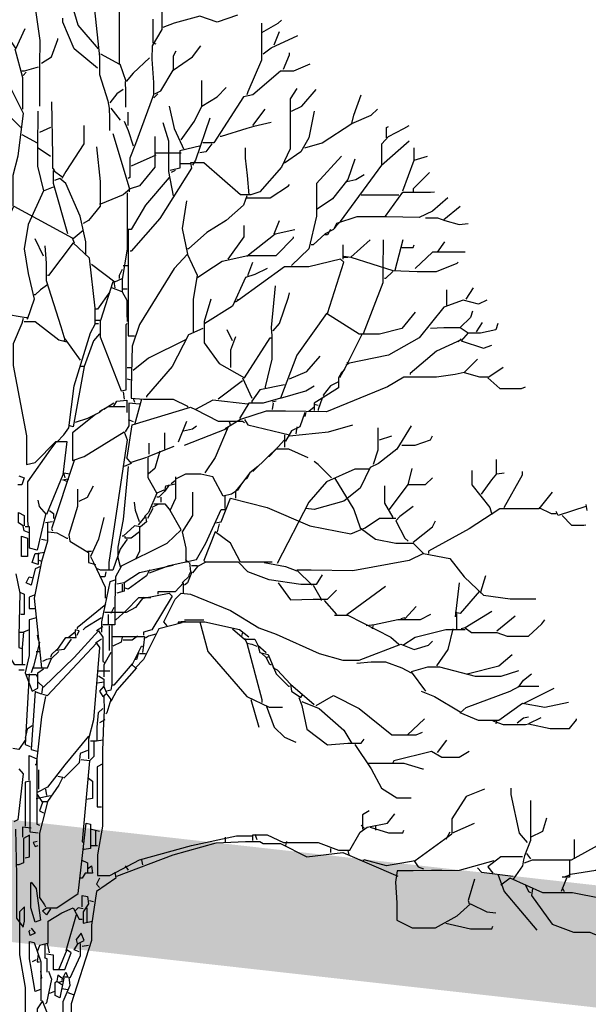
# Model space of a CAD drawing. Header units: metres. Extents: x 173015 to 189682, y 346605 to 348504.
# Tile 96 of 212: x 188914.91 to 188919.6, y 348003.37 to 348011.48. Entities that reach past the tile are written whole.
import ezdxf

# ---------------------------------------------------------------- set-up
doc = ezdxf.new("R2010")
doc.units = ezdxf.units.M
doc.header["$PDMODE"] = 35
doc.header["$PDSIZE"] = 0.075
for name, color, linetype, lineweight in [('B-ME-GR-BOOM-SD', 252, 'Continuous', 25), ('X-XX-AL-DETAIL1-M-B', 252, 'Continuous', 18), ('X-XX-AL-HULPGEOMETRIE-G', 50, 'Continuous', 25)]:
    doc.layers.add(name, color=color, linetype=linetype, lineweight=lineweight)
doc.styles.add('NLCS-ISO-M100-T25', font='NLCS-ISO.ttf', dxfattribs={"height": 0.25})
doc.dimstyles.new('NLCS-M100-T25-PIJL_L3_H2', dxfattribs={"dimscale": 0.1, "dimtxt": 2.5, "dimasz": 2.5, "dimexe": 2, "dimexo": 2, "dimgap": 0.7, "dimtad": 1, "dimdec": 3, "dimzin": 0, "dimdsep": 46, "dimtxsty": 'NLCS-ISO-M100-T25', "dimcen": 0, "dimdle": 2, "dimclrd": 256, "dimclre": 256, "dimclrt": 256, "dimazin": 0, "dimtfac": 1, "dimtdec": 3, "dimtofl": 0, "dimtmove": 0, "dimatfit": 3, "dimfxl": 2, "dimfxlon": 1, "dimtfillclr": 256, "dimtolj": 1, "dimtzin": 0, "dimlwd": -1, "dimlwe": -1, "dimarcsym": 0})

# ---------------------------------------------------------------- blocks, each defined once
blk = doc.blocks.new('*D79')
at = {"layer": 'Defpoints', "color": 0, "transparency": 16777216}
for p in [(188897.4415, 348012.2689), (188897.4415, 347996.2578), (188915.1015, 347996.2578)]:
    blk.add_point(p, dxfattribs=at)
at = {"layer": 'X-XX-AL-DETAIL1-M-B', "transparency": 16777216}
for p, q in [((188897.4415, 348012.0689), (188897.4415, 348012.4689)), ((188915.1015, 348012.0689), (188915.1015, 348012.4689)), ((188914.8515, 348012.2689), (188897.6915, 348012.2689))]:
    blk.add_line(p, q, dxfattribs=at)
for points in [[(188897.6915, 348012.3106), (188897.6915, 348012.2272), (188897.4415, 348012.2689)], [(188914.8515, 348012.3106), (188914.8515, 348012.2272), (188915.1015, 348012.2689)]]:
    blk.add_solid(points, dxfattribs=at)
at = {"layer": 'X-XX-AL-DETAIL1-M-B', "transparency": 16777216, "insert": (188906.2715, 348012.4639), "char_height": 0.25, "attachment_point": 5, "style": 'NLCS-ISO-M100-T25'}
blk.add_mtext('\\A1;Bos', dxfattribs=at)
blk = doc.blocks.new('*D80')
at = {"layer": 'Defpoints', "color": 0, "transparency": 16777216}
for p in [(188915.1015, 348012.2689), (188915.1015, 347996.2578), (188928.5415, 347996.2578)]:
    blk.add_point(p, dxfattribs=at)
at = {"layer": 'X-XX-AL-DETAIL1-M-B', "transparency": 16777216}
for p, q in [((188915.1015, 348012.0689), (188915.1015, 348012.4689)), ((188928.5415, 348012.0689), (188928.5415, 348012.4689)), ((188928.2915, 348012.2689), (188915.3515, 348012.2689))]:
    blk.add_line(p, q, dxfattribs=at)
for points in [[(188915.3515, 348012.3106), (188915.3515, 348012.2272), (188915.1015, 348012.2689)], [(188928.2915, 348012.3106), (188928.2915, 348012.2272), (188928.5415, 348012.2689)]]:
    blk.add_solid(points, dxfattribs=at)
at = {"layer": 'X-XX-AL-DETAIL1-M-B', "transparency": 16777216, "insert": (188921.8215, 348012.5014), "char_height": 0.25, "attachment_point": 5, "style": 'NLCS-ISO-M100-T25'}
blk.add_mtext('\\A1;Ruigte', dxfattribs=at)
blk = doc.blocks.new('SGR-BOOM_S02_D_ZIJ-D')
at = {"flags": 128}
for points in [[(1.0426, 11.1402), (1.0426, 10.8376), (0.9627, 10.703), (0.9606, 10.5937), (0.9721, 10.4004), (0.9721, 10.2995), (0.824, 9.8959), (0.7777, 9.7782), (0.7777, 9.6184), (0.7651, 9.61)], [(0.5213, 10.6778), (0.3531, 10.8712), (0.3027, 11.0394)], [(0, 11.0141), (0.0378, 10.7451), (0.0357, 10.5433), (0.0347, 10.4592), (0.0347, 10.207)], [(0.4877, 10.9973), (0.5297, 10.6106), (0.5297, 10.4676), (0.597, 10.249), (0.6096, 10.1902), (0.6117, 10.1061), (0.6117, 10.0052)], [(0.5381, 10.6358), (0.6936, 10.5517), (0.6936, 10.9889)], [(1.6647, 10.9553), (1.4966, 10.8964), (1.3537, 10.9469), (1.1434, 10.888), (1.051, 10.8544)], [(-0.2943, 10.8712), (-0.1597, 10.6778), (-0.0841, 10.846)], [(0.5129, 10.5181), (0.3195, 10.6778), (0.227, 10.8964), (0.227, 10.9301)], [(0.9669, 10.9216), (0.9669, 10.7283), (0.9921, 10.7199)], [(1.8623, 10.888), (1.8623, 10.5853), (1.7488, 10.3247), (1.7404, 10.2995)], [(1.8665, 10.8123), (2.001, 10.888), (2.0263, 10.9132)], [(1.8749, 10.6358), (1.9422, 10.6862), (2.1608, 10.7871)], [(1.9674, 10.7115), (2.0095, 10.8207)], [(-0.2859, 10.7115), (-0.2859, 10.619), (-0.227, 10.4004), (-0.1009, 10.1481), (-0.1429, 9.795), (-0.185, 9.6353), (-0.185, 9.383)], [(0.0504, 10.5601), (0.1345, 10.6106), (0.185, 10.7535), (0.185, 10.7619)], [(0.9837, 10.3079), (1.0341, 10.3331), (1.135, 10.5013), (1.2948, 10.6106), (1.3621, 10.703)], [(-0.1681, 10.6778), (-0.1051, 10.4424), (-0.1051, 10.1818)], [(1.1392, 10.5013), (1.1392, 10.619), (1.1603, 10.661)], [(2.0431, 10.5097), (2.0935, 10.6274), (2.0935, 10.6442)], [(0.9417, 10.6022), (0.8071, 10.476), (0.7483, 10.4088), (0.6978, 10.5517)], [(2.2617, 10.5517), (2.1272, 10.4929), (2.0179, 10.4929), (1.7908, 10.2995), (1.7152, 10.2827), (1.4714, 9.9043), (1.3789, 9.9043)], [(0.0252, 10.5265), (-0.0925, 10.4929), (-0.1093, 10.4929)], [(-0.0757, 10.4844), (-0.1009, 10.4592)], [(0.7399, 10.4088), (0.7441, 10.3247), (0.7441, 10.1986)], [(1.3705, 10.207), (1.3705, 10.4172)], [(-0.1177, 10.0304), (-0.2943, 10.207), (-0.3363, 10.3331)], [(0.7231, 10.3415), (0.6726, 10.3079), (0.6138, 10.2322)], [(2.1524, 10.3499), (2.0977, 10.2658), (2.0977, 9.8539), (2.0263, 9.7025), (1.8497, 9.5007), (1.774, 9.4755), (1.69, 9.4755), (1.3873, 9.7404), (1.278, 9.7404), (1.2864, 9.6941), (1.0257, 9.2821), (0.7903, 9.0131), (0.7819, 9.0131)], [(1.0089, 10.3079), (0.9753, 10.2742)], [(1.2023, 9.9295), (1.3116, 10.0809), (1.3705, 10.207), (1.4966, 10.2827), (1.5722, 10.3583)], [(2.1103, 10.1649), (2.1944, 10.207), (2.3121, 10.3415)], [(2.6064, 10.0641), (2.6232, 10.1313), (2.6821, 10.2995)], [(0.1345, 10.2406), (0.1429, 9.8034), (0.1429, 9.6941), (0.1597, 9.6773)], [(0.021, 10.1649), (0.0189, 9.8623), (0.0189, 9.7109), (0.0673, 9.5091), (0.1513, 9.5428)], [(0.6222, 10.1902), (0.6978, 10.0893)], [(0.7651, 10.0472), (0.7651, 10.1565)], [(1.1014, 10.207), (1.1434, 10.022), (1.2107, 9.8791), (1.2191, 9.8539)], [(1.7908, 10.0472), (1.8917, 10.1818)], [(2.2953, 10.1649), (2.2533, 9.9463), (2.186, 9.8286), (2.0515, 9.7362)], [(2.2196, 9.8623), (2.3626, 9.9043), (2.6064, 10.0641), (2.7661, 10.1313), (2.8166, 10.1818)], [(0.7315, 10.0809), (0.7651, 10.0052), (0.8071, 9.8791)], [(1.051, 10.0725), (1.0972, 9.9211), (1.0972, 9.6689), (1.135, 9.4671)], [(1.4377, 10.1061), (1.32, 9.7614), (1.2948, 9.7193)], [(1.9422, 10.0725), (1.7992, 10.0388), (1.7404, 10.022), (1.5302, 9.9548), (1.5218, 9.9548)], [(-0.1093, 9.9716), (0.0168, 9.9043)], [(0.1261, 10.0304), (0.0336, 9.9884)], [(0.3994, 10.0472), (0.3994, 9.8959), (0.2522, 9.6689), (0.2186, 9.61)], [(0.639, 9.98), (0.7735, 9.5344), (0.7735, 9.5007)], [(2.4635, 9.1981), (2.4887, 9.2317), (2.5139, 9.2569), (2.8544, 9.7193), (2.8544, 9.8959), (2.9091, 9.9548), (3.0352, 10.022), (3.0772, 10.0472)], [(2.8923, 9.9463), (2.8923, 10.0304), (2.9091, 10.0388)], [(0.9837, 9.9548), (0.9837, 9.7025), (0.8576, 9.5512), (0.7819, 9.526), (0.7735, 9.5344)], [(1.4545, 9.8959), (1.4041, 9.8286), (1.3537, 9.8202)], [(2.8502, 9.7193), (3.0772, 9.9211)], [(0.0252, 9.8623), (0.1261, 9.795)], [(0.5045, 9.8707), (0.5339, 9.5848), (0.5339, 9.383), (0.4372, 9.2653), (0.3952, 9.2401)], [(0.9921, 9.8202), (1.2023, 9.8202)], [(1.3621, 9.8791), (1.1897, 9.837), (1.1897, 9.6941), (1.1098, 9.6773)], [(1.7614, 9.4755), (1.7467, 9.6353), (1.7309, 9.7782), (1.7309, 9.8623)], [(3.1193, 9.7614), (3.1193, 9.8623)], [(0.9921, 9.8034), (0.7903, 9.7109)], [(1.278, 9.732), (1.1939, 9.732)], [(2.5223, 9.795), (2.3163, 9.568), (2.3163, 9.299), (2.2533, 9.0299), (2.1103, 8.8954)], [(2.6316, 9.7698), (2.5728, 9.6016), (2.4467, 9.4419), (2.3205, 9.3578)], [(3.0268, 9.5091), (3.1193, 9.7614), (3.2286, 9.795)], [(0.269, 9.156), (0.1513, 9.568), (0.1513, 9.6773), (0.2186, 9.6269)], [(1.1519, 9.6773), (1.1182, 9.6605)], [(3.2454, 9.6605), (3.1109, 9.526), (3.1109, 9.5007)], [(0.4162, 8.9879), (0.4162, 9.0888), (0.3699, 9.299), (0.2522, 9.568), (0.2018, 9.61), (0.1597, 9.5932)], [(1.1014, 9.6184), (0.908, 9.3914), (0.7903, 9.1897), (0.7651, 9.1897)], [(2.5643, 9.5848), (2.64, 9.6016), (2.7073, 9.6437)], [(0.0673, 9.5091), (-0.0589, 9.2317), (-0.0925, 9.0299), (-0.0589, 8.8281), (-0.0084, 8.6179), (-0.0673, 8.4498)], [(0.7819, 9.526), (0.7231, 9.4755), (0.5381, 9.3998), (0.5297, 9.3998)], [(0.7567, 9.4923), (0.7567, 9.0299), (0.7147, 8.7777), (0.7147, 8.6768), (0.6306, 8.7104)], [(1.7404, 9.4503), (1.9338, 9.4503), (2.0851, 9.5512), (2.0935, 9.5596)], [(2.8839, 9.299), (3.0268, 9.4965), (3.2538, 9.4965), (3.2874, 9.5007)], [(1.2443, 9.4251), (1.2107, 9.1981), (1.2528, 8.9879)], [(1.7404, 9.4671), (1.7152, 9.3914), (1.5722, 9.2653), (1.4125, 9.1644), (1.2612, 9.0299), (1.2528, 9.0299)], [(3.3967, 9.4503), (3.2706, 9.341), (3.1613, 9.2905), (2.8923, 9.2947), (2.6484, 9.2947), (2.4803, 9.2401), (2.4551, 9.1897), (2.3878, 9.156), (2.2869, 9.0635), (2.2701, 9.0635)], [(2.6821, 9.4755), (2.9932, 9.4755)], [(-0.3153, 8.7356), (-0.3153, 9.0719), (-0.1766, 9.383), (0.3027, 9.1224), (0.3195, 9.0804)], [(3.3631, 9.2737), (3.4976, 9.383)], [(1.9674, 9.156), (2.0095, 9.2653)], [(3.2118, 9.2863), (3.3126, 9.2863), (3.3715, 9.2653), (3.4892, 9.2317), (3.5649, 9.2401)], [(0.3952, 9.1812), (0.3111, 9.114)], [(0.7651, 9.1897), (0.7651, 8.5927), (0.7651, 8.3152), (0.8156, 8.3152)], [(1.5891, 8.9458), (1.7194, 9.1308), (1.7194, 9.2233)], [(1.7404, 8.971), (1.9758, 9.156), (2.1356, 9.1897)], [(2.4298, 9.1897), (2.4046, 9.1476), (2.3878, 9.1476)], [(0.0673, 8.971), (0, 9.114)], [(0.4919, 8.4161), (0.4919, 8.5423), (0.4456, 8.9542), (0.3111, 9.0804), (0.1093, 8.8113), (0.1009, 8.8113)], [(1.3368, 8.7945), (1.3957, 8.8365), (1.5386, 8.929), (1.7488, 8.9753), (1.9842, 8.9753), (2.1272, 9.1224), (2.1272, 9.1308)], [(2.7577, 9.1056), (2.598, 8.9626), (2.9427, 8.8533), (3.1445, 8.8449), (3.3042, 8.8449), (3.4724, 8.9122), (3.4808, 8.9206)], [(2.8628, 9.1056), (2.8607, 8.8533), (2.8607, 8.7524), (2.6989, 8.3321)], [(3.0268, 9.1056), (2.9595, 8.8533)], [(3.3126, 9.0047), (3.3715, 9.0888)], [(0.0799, 9.0551), (0.0904, 8.9122), (0.0904, 8.7693), (0.2102, 8.3909), (0.2438, 8.2816), (0.2354, 8.2732)], [(2.5307, 9.0635), (2.5307, 8.9458)], [(3.0184, 9.0425), (3.1109, 9.0425), (3.1193, 9.0635)], [(3.5397, 9.0047), (3.2706, 9.0047), (3.1277, 8.8702)], [(1.3032, 8.3489), (1.3032, 8.6179), (1.3368, 8.8113), (1.2528, 8.9879), (1.1434, 8.8702), (0.8576, 8.4077), (0.7987, 8.2312), (0.7903, 7.8865), (0.7903, 7.8024), (0.8912, 7.794), (1.135, 7.794), (1.2528, 7.7351), (1.2528, 7.7267)], [(2.4046, 8.5002), (2.5391, 8.9206), (2.5139, 8.9458), (2.2533, 8.8828), (2.0515, 8.8828), (1.6731, 8.6095), (1.6647, 8.6179)], [(1.7488, 8.8113), (1.7908, 8.9206)], [(2.5391, 8.971), (2.598, 8.9626)], [(2.5391, 8.9626), (2.5728, 8.9626)], [(0.4624, 8.9038), (0.6558, 8.7609), (0.7147, 8.7861)], [(0.7147, 8.8617), (0.6894, 8.8113), (0.6894, 8.7861)], [(0.7231, 8.8954), (0.7651, 8.8954)], [(1.9086, 8.8702), (1.8077, 8.8197), (1.732, 8.7945), (1.6227, 8.5591), (1.3957, 8.4161)], [(2.9427, 8.8449), (2.8839, 8.7861), (2.8755, 8.7861)], [(0.639, 8.7609), (0.5381, 8.4414), (0.4961, 8.4414)], [(0.6474, 8.7609), (0.6558, 8.7104)], [(-0.3111, 8.7188), (-0.269, 8.5002), (-0.0757, 8.4666), (-0.0673, 8.4666)], [(0.1009, 8.7356), (0.042, 8.6936), (0, 8.6516), (-0.0084, 8.6516)], [(0.6138, 8.6768), (0.5129, 8.5338), (0.4961, 8.5338)], [(0.7147, 8.6768), (0.7525, 8.6095), (0.7525, 8.5002), (0.7567, 8.433)], [(0.7231, 8.702), (0.7567, 8.702)], [(1.9758, 8.7272), (1.9422, 8.3825), (1.9464, 8.3152), (1.9464, 8.1219), (1.8917, 7.8949), (1.8917, 7.8865)], [(3.3883, 8.5675), (3.3883, 8.6936)], [(3.5481, 8.6179), (3.6069, 8.7104)], [(1.4461, 8.6179), (1.3915, 8.433), (1.3915, 8.2564), (1.5134, 8.0882), (1.7236, 7.9705), (1.9338, 8.2984), (1.9422, 8.2984)], [(1.6731, 8.6095), (1.6479, 8.5927)], [(1.959, 8.3573), (2.0095, 8.4161), (2.0851, 8.6347), (2.0935, 8.6684)], [(3.7162, 8.6095), (3.649, 8.5759), (3.5228, 8.6095), (3.3631, 8.5507), (3.1613, 8.2984), (2.9091, 8.1555), (2.5728, 8.0882), (2.5643, 8.0966)], [(3.5985, 8.517), (3.5817, 8.4666), (3.4976, 8.3825), (3.5649, 8.3405), (3.506, 8.2732), (3.691, 8.2144), (3.7583, 8.2396)], [(-0.1009, 8.4582), (-0.1093, 8.4161), (-0.1808, 8.248), (-0.1808, 8.0714), (-0.0715, 7.4913), (-0.0715, 7.2559), (0, 7.2727), (0.1681, 7.445), (0.2606, 7.445), (0.227, 7.1718), (0.0925, 6.8439), (0.0336, 6.9112), (0.0252, 6.9616)], [(-0.0925, 8.433), (0, 8.433), (0.1934, 8.2816), (0.2606, 8.2648)], [(0.5339, 8.4414), (0.5339, 8.3068), (0.7062, 7.8612), (0.7483, 7.8696), (0.7483, 8.4077), (0.7567, 8.4161)], [(3.1277, 8.5086), (3.0184, 8.3741), (2.8334, 8.3279), (2.6652, 8.3279), (2.3962, 8.5002), (2.1524, 8.1555), (2.0179, 7.8024), (1.8749, 7.7603), (1.7572, 7.7603), (1.6815, 7.6342)], [(0.1766, 7.4408), (0.2354, 7.4997), (0.2774, 7.5586), (0.3195, 7.9033), (0.454, 8.3405), (0.4961, 8.4161), (0.5213, 8.4161)], [(1.3789, 8.3741), (1.2612, 8.3237), (1.1266, 8.063), (0.9164, 7.8192), (0.9164, 7.8108)], [(1.6227, 8.2732), (1.5807, 8.3657)], [(3.2538, 8.3783), (3.3631, 8.3846), (3.4976, 8.3846)], [(3.8087, 8.4161), (3.7919, 8.3657), (3.6658, 8.3363), (3.5649, 8.3363)], [(3.6321, 8.3489), (3.6826, 8.4245)], [(0.2438, 8.29), (0.3699, 8.1135)], [(0.5297, 8.3321), (0.4792, 8.2732), (0.4036, 8.063), (0.3699, 8.063)], [(1.2359, 8.2816), (0.9333, 8.1303), (0.8071, 8.0294)], [(1.6479, 8.3068), (1.6059, 8.1975), (1.6059, 8.0546)], [(2.6905, 8.3321), (2.5559, 8.063), (2.5055, 7.9705)], [(3.506, 8.2816), (3.3042, 8.1891), (3.0856, 8.0042), (3.0856, 7.9958)], [(3.506, 8.29), (3.4808, 8.2648)], [(2.0935, 7.9621), (2.2365, 8.021), (2.3458, 8.1471)], [(3.6406, 8.1219), (3.5312, 8.0126), (3.6574, 7.9789), (3.7246, 7.9789)], [(0.4036, 8.063), (0.3111, 7.567), (0.2859, 7.5754)], [(0.7567, 8.0546), (0.7987, 8.0546)], [(2.5475, 8.0378), (2.5223, 8.0126), (2.4971, 7.9705), (2.4971, 7.8865), (2.3626, 7.8024), (2.2953, 7.7603), (2.2953, 7.7015)], [(2.5812, 8.0882), (2.5559, 8.0714)], [(3.8507, 8.0546), (3.7246, 7.9705), (3.8255, 7.8822), (4.0021, 7.8822), (4.0357, 7.8949)], [(0.7567, 7.9621), (0.7903, 7.9537)], [(1.7068, 7.9453), (1.505, 7.794)], [(3.5312, 8.0126), (3.4556, 7.9958), (3.3042, 7.9747), (3.0352, 7.9747), (2.9007, 7.8949), (2.3962, 7.6889), (2.0599, 7.6952), (1.9001, 7.6952), (1.69, 7.6258), (1.5638, 7.5501)], [(1.7068, 7.9705), (1.7824, 7.8024)], [(2.0515, 7.9117), (1.8497, 7.8696), (1.7824, 7.7772), (1.7824, 7.7687)], [(2.0179, 7.8024), (2.2281, 7.8612), (2.2953, 7.9033)], [(2.4971, 7.9369), (2.4298, 7.9033), (2.371, 7.8276), (2.3794, 7.8108)], [(0.6474, 7.7351), (0.6726, 7.7772), (0.7525, 7.7856), (0.7525, 7.6847)], [(0.7231, 7.8528), (0.7315, 7.794)], [(0.8071, 7.8024), (0.8156, 7.7687)], [(0.8744, 7.794), (0.8156, 7.5838)], [(1.7488, 7.7519), (1.4629, 7.7856), (1.32, 7.7099), (1.505, 7.6132), (1.7068, 7.6132), (1.7236, 7.6006)], [(2.3626, 7.8024), (2.3289, 7.7099), (2.3289, 7.7015)], [(0.5549, 7.7099), (0.5297, 7.6847), (0.4288, 7.6342), (0.3279, 7.6006)], [(0.7399, 7.7309), (0.597, 7.7309), (0.5297, 7.6931), (0.5297, 7.6847)], [(0.6474, 7.7603), (0.5633, 7.7099)], [(0.8576, 7.7519), (0.7693, 7.7603), (0.7693, 7.5754), (0.7399, 7.5249)], [(0.7567, 7.3147), (0.7987, 7.5838), (1.278, 7.7267), (1.32, 7.7099)], [(1.9842, 7.7772), (1.9506, 7.7687)], [(1.959, 7.7603), (1.9506, 7.7099)], [(2.2953, 7.7267), (2.2533, 7.6931)], [(2.2953, 7.7519), (2.3289, 7.7435)], [(0.4961, 7.6679), (0.3069, 7.5165), (0.3069, 7.2895), (0.4036, 7.3231), (0.7315, 7.5249), (0.7567, 7.4577), (0.6054, 6.4487), (0.6054, 6.3899)], [(0.7651, 7.6258), (0.8071, 7.609)], [(1.7236, 7.6258), (1.7488, 7.5838), (2.0935, 7.4997)], [(2.2196, 7.6847), (2.1776, 7.567), (2.1103, 7.5333), (2.0599, 7.4493), (2.0515, 7.4493)], [(2.2281, 7.6847), (2.2196, 7.651)], [(1.2443, 7.609), (1.1771, 7.4408)], [(1.2191, 7.5333), (1.2948, 7.5501), (1.3284, 7.5754)], [(1.2275, 7.4156), (1.5722, 7.5501), (1.5807, 7.5417)], [(1.5891, 7.567), (1.4798, 7.3147), (1.3957, 7.1886)], [(1.5975, 7.609), (1.6059, 7.5754)], [(2.0935, 7.4913), (2.413, 7.5249), (2.6148, 7.5838)], [(2.1524, 7.567), (2.144, 7.5081)], [(3.094, 7.5754), (2.9763, 7.382), (2.825, 7.2643), (2.7577, 7.2307), (2.6737, 7.0625), (2.5391, 6.9532), (2.2953, 6.8859), (2.2281, 6.8943)], [(2.8208, 7.5586), (2.8208, 7.3736), (2.783, 7.2559)], [(1.0678, 7.382), (1.0678, 7.5165)], [(2.0515, 7.4577), (1.9758, 7.3736), (1.9254, 7.3231), (1.917, 7.3231)], [(2.0515, 7.4997), (2.0515, 7.3988)], [(2.8334, 7.4577), (2.9343, 7.4913)], [(3.0184, 7.4156), (3.1277, 7.4156), (3.2538, 7.4577), (3.2706, 7.4913)], [(0.1681, 7.4408), (0.1261, 7.382), (-0.0631, 7.1129), (-0.0631, 6.7934), (-0.0589, 6.743)], [(1.0594, 7.0457), (1.0005, 7.0205), (0.9291, 7.1466), (0.9291, 7.3231), (1.1434, 7.4072)], [(0.9375, 7.34), (0.9375, 7.4324)], [(1.7908, 7.197), (1.917, 7.3231), (1.9842, 7.3862), (2.0851, 7.3862), (2.2449, 7.3147)], [(0.7483, 7.3147), (0.7903, 7.2643), (0.7315, 7.2391)], [(0.9164, 7.3147), (0.7903, 7.2727)], [(1.0257, 7.3652), (0.9837, 7.2222), (0.9333, 7.1802)], [(3.7961, 7.1802), (3.7961, 7.2979)], [(0.3195, 7.2895), (0.1345, 6.7262), (0.1429, 6.7094)], [(0.7651, 7.2391), (0.7231, 6.8019), (0.681, 6.5748), (0.681, 6.4908), (0.6978, 6.4151), (1.0846, 6.6085), (1.2023, 6.7178), (1.1098, 6.8775), (1.1561, 6.9784), (1.1561, 7.155)], [(1.8329, 7.2391), (1.7656, 7.1886), (1.6984, 7.0961), (1.6479, 7.0373), (1.6479, 6.9784)], [(2.7493, 7.218), (2.6316, 7.218), (2.3962, 7.1129), (2.2533, 6.9448), (1.9926, 6.4403)], [(2.4382, 7.1466), (2.3289, 7.2559), (2.2953, 7.2811)], [(3.0688, 7.0877), (3.1025, 7.2222)], [(-0.1345, 7.1634), (-0.0925, 7.1466), (-0.1093, 7.0877), (-0.1429, 7.0877)], [(0.269, 7.1129), (0.227, 7.1298), (0.269, 7.1382), (0.2774, 7.1382)], [(0.2354, 7.1886), (0.2859, 7.1802)], [(0.2354, 7.1802), (0.2438, 7.1466)], [(1.6984, 7.0961), (1.6647, 7.0457), (1.6143, 7.012), (1.547, 6.9952), (1.4629, 7.155), (1.3621, 7.176), (1.2359, 7.176), (1.1603, 7.1382)], [(1.7656, 7.1886), (1.7404, 7.1382), (1.732, 7.1382)], [(2.4635, 7.1466), (2.6232, 6.8859), (2.6737, 6.7346), (2.7998, 6.6421), (2.9679, 6.6085), (3.1109, 6.6085), (3.1949, 6.5244), (3.0772, 6.4655), (2.6148, 6.3815), (2.2701, 6.3857), (2.1524, 6.3857), (2.2785, 6.2638)], [(2.9175, 6.8859), (3.0688, 7.0919), (3.2118, 7.0919), (3.2706, 7.1466)], [(3.5943, 7.2054), (3.5943, 7.0877), (3.7415, 6.9027), (3.7583, 6.8439)], [(3.6742, 7.012), (3.7583, 7.1298), (3.8003, 7.1802), (3.8591, 7.1886)], [(3.8591, 6.9027), (4.0105, 7.1718), (4.0105, 7.197)], [(0.3489, 7.0541), (0.3489, 6.9112), (0.2774, 6.6757), (0.2859, 6.6253), (0.4372, 6.5328), (0.4372, 6.4487), (0.4961, 6.4319)], [(0.3615, 6.9532), (0.4288, 6.9868), (0.4792, 7.0793)], [(1.1014, 7.0877), (1.0678, 7.0373), (1.0762, 7.0793), (1.1519, 7.0961)], [(1.1519, 7.1214), (1.1182, 7.0961)], [(2.8755, 7.0793), (2.8755, 6.9364), (2.9427, 6.8187)], [(1.0005, 7.0205), (0.9333, 6.8607), (0.8996, 6.8271)], [(1.0678, 7.0373), (1.0173, 6.9868), (1.0005, 6.9868)], [(1.0341, 6.9868), (1.0341, 6.9448)], [(1.2948, 7.0289), (1.2948, 6.8355), (1.2107, 6.701), (1.2401, 6.5664), (1.2401, 6.4487)], [(1.4798, 6.7766), (1.5302, 6.785), (1.6059, 6.9784), (1.9086, 6.9027), (2.2617, 6.7514), (2.598, 6.6841), (2.7157, 6.7346), (2.8334, 6.8145), (2.9679, 6.8145)], [(1.5596, 6.9952), (1.5596, 6.8943)], [(4.2543, 7.0289), (4.145, 6.8901), (3.918, 6.8922), (3.8255, 6.8922), (3.5733, 6.7262), (3.237, 6.5412), (3.237, 6.5244)], [(0.8576, 6.785), (0.824, 6.8775), (0.8156, 6.9448)], [(0.9669, 6.8943), (0.9248, 6.8103)], [(1.0089, 6.928), (0.9585, 6.9027)], [(0.9753, 6.9322), (1.0678, 6.9322), (1.1098, 6.8775)], [(3.1109, 6.9112), (3.0016, 6.8271), (2.9679, 6.7934), (3.0436, 6.6505), (3.0688, 6.6253)], [(4.145, 6.9027), (4.2459, 6.8523), (4.2879, 6.8523)], [(4.5318, 6.9112), (4.3048, 6.8355), (4.2879, 6.8691)], [(4.5318, 6.928), (4.5402, 6.8775)], [(-0.0504, 6.6926), (-0.0925, 6.7094), (-0.1009, 6.7514), (-0.1387, 6.7766), (-0.1387, 6.8607), (-0.0925, 6.8355), (-0.0925, 6.7514)], [(0.0841, 6.8439), (0.0168, 6.5496), (-0.0462, 6.5664), (-0.0462, 6.743), (-0.0841, 6.743)], [(0.1177, 6.8775), (0.1513, 6.8523), (0.1513, 6.8103)], [(0.5633, 6.8187), (0.5213, 6.6421), (0.454, 6.4992), (0.4792, 6.4487), (0.5759, 6.2469), (0.5759, 6.1545)], [(0.8492, 6.7598), (0.908, 6.8271), (0.9164, 6.785), (0.866, 6.743), (0.8156, 6.7514), (0.7231, 6.6673), (0.7147, 6.6673)], [(0.9417, 6.3647), (1.1014, 6.4235), (1.3284, 6.474), (1.4041, 6.6085), (1.5302, 6.8859), (1.5638, 6.8859)], [(4.3384, 6.8355), (4.4141, 6.7556), (4.515, 6.7556), (4.5318, 6.7598)], [(0.1009, 6.7766), (0.1009, 6.6253), (0.0504, 6.4571), (0.0336, 6.4655)], [(0.1429, 6.785), (0.0841, 6.7766)], [(0.8576, 6.743), (0.8576, 6.5412), (0.824, 6.474)], [(1.5134, 6.7682), (1.4966, 6.701)], [(3.1109, 6.6169), (3.2706, 6.743), (3.2958, 6.7934)], [(-0.1135, 6.6673), (-0.0631, 6.6505), (-0.0631, 6.4992), (-0.1135, 6.4992), (-0.1135, 6.6673)], [(0.1093, 6.701), (0.1766, 6.6926), (0.2606, 6.6505), (0.269, 6.6505)], [(0.8576, 6.701), (0.7903, 6.6505), (0.7399, 6.6505), (0.7399, 6.6673)], [(1.9506, 6.4529), (1.69, 6.4529), (1.6059, 6.6085), (1.4798, 6.701), (1.3873, 6.4655), (1.4041, 6.4487)], [(0.0504, 6.6421), (0.0925, 6.6337)], [(0.7567, 6.6421), (0.6978, 6.558), (0.639, 6.3857), (0.5381, 6.3857), (0.5129, 6.3983)], [(0.0757, 6.5328), (0.0252, 6.5244), (0.0252, 6.4319), (-0.0252, 6.4487), (0, 6.5244), (0.0336, 6.5244)], [(0.4288, 6.5412), (0.4624, 6.5412)], [(3.1949, 6.5244), (3.4135, 6.4824), (3.5312, 6.331), (3.691, 6.1797), (3.9096, 6.1503), (4.1198, 6.1503)], [(0.042, 6.4151), (0, 6.3983), (-0.0336, 6.2638), (-0.0757, 6.2806), (-0.0504, 6.331), (-0.0168, 6.3226)], [(0.0504, 6.4571), (-0.0084, 6.1545), (0.0504, 5.5827)], [(0.7062, 6.4151), (0.66, 6.331), (0.6537, 6.1208), (0.6537, 5.9359), (0.5549, 5.9359)], [(1.135, 6.4235), (0.8576, 6.3647), (0.7315, 6.2806), (0.7315, 6.2133), (0.6726, 6.1965)], [(1.2359, 6.474), (1.2612, 6.4487)], [(1.2696, 6.4487), (1.278, 6.3731), (1.2612, 6.3394)], [(2.3626, 6.3478), (2.3121, 6.268), (2.186, 6.268), (1.9254, 6.3058), (1.7488, 6.3731), (1.6731, 6.4529), (1.4041, 6.4529), (1.3368, 6.4151), (1.2948, 6.3647), (1.278, 6.3731)], [(1.2864, 6.4235), (1.3368, 6.4235)], [(1.8833, 6.4487), (2.0599, 6.4151), (2.1524, 6.3815)], [(-0.1597, 6.3562), (-0.1261, 6.1965), (-0.1345, 5.8434), (-0.1345, 5.7509), (-0.1093, 5.7425)], [(0.5801, 6.3731), (0.5717, 6.331), (0.5381, 6.331)], [(0.9417, 6.3899), (0.9164, 6.3394), (0.7651, 6.2301), (0.7399, 6.2385)], [(1.2107, 6.2806), (1.2696, 6.3394), (1.278, 6.331)], [(1.2864, 6.3647), (1.2528, 6.2806), (1.2275, 6.2638)], [(3.7078, 6.3394), (3.6658, 6.2049), (3.6658, 6.1965)], [(0.6642, 6.3058), (0.6138, 6.289), (0.5465, 5.9611), (0.5465, 5.877)], [(0.7315, 6.2806), (0.6726, 6.2722)], [(0.7147, 6.2722), (0.7147, 6.2133)], [(1.2191, 6.1965), (1.2191, 6.2806), (1.1519, 6.2091), (1.0089, 6.2091), (1.0089, 6.1881)], [(2.001, 6.2806), (2.1019, 6.1418), (2.2869, 6.1482), (2.4046, 6.1482), (2.4803, 6.2217)], [(2.2869, 6.2638), (2.3542, 6.1461), (2.3542, 6.1376)], [(2.5643, 6.0199), (2.8839, 6.2554)], [(3.4892, 6.2806), (3.4556, 6.0031)], [(-0.1261, 6.2049), (-0.0925, 6.1881), (-0.0925, 6.0199), (-0.1177, 6.0199)], [(-0.0084, 6.1797), (-0.0504, 6.1629), (-0.0504, 6.0704), (0, 6.0704)], [(0.8912, 6.1629), (0.824, 6.0788), (0.7483, 6.0368), (0.5717, 6.0368)], [(0.8912, 6.1545), (1.1014, 6.1965), (1.1266, 6.1713), (0.9585, 5.8938), (0.8912, 5.877), (0.8912, 5.8518)], [(1.0846, 5.9275), (1.0594, 5.9611), (1.1519, 6.1461), (1.2023, 6.1965), (1.278, 6.1881), (1.6059, 6.0536), (1.8413, 5.9106), (1.9842, 5.8602), (2.3373, 5.7004), (2.5307, 5.6458), (2.6652, 5.6458), (3.01, 5.7761), (3.1193, 5.7341), (3.237, 5.7677), (3.2706, 5.8013)], [(3.6574, 6.2133), (3.4976, 6.0283), (3.4556, 6.0368)], [(0.5801, 6.104), (0.3447, 5.9106), (0.3447, 5.9022)], [(0.6474, 6.0788), (0.6222, 6.0283)], [(0.9501, 6.1587), (0.8492, 6.1587), (0.7483, 6.0536), (0.6642, 5.9779), (0.6558, 5.9779)], [(2.3794, 6.1376), (2.4803, 6.0199)], [(3.1361, 6.0872), (3.0436, 5.9863), (3.0436, 5.9779)], [(0.6011, 6.0199), (0.6011, 5.9359)], [(2.4635, 6.0157), (2.5728, 6.0157), (2.9259, 5.835), (2.9932, 5.7761)], [(3.2538, 6.0199), (3.1697, 5.9779), (2.9848, 5.9779), (2.7914, 5.9359), (2.7241, 5.9275)], [(3.4682, 6.0283), (3.4682, 5.9022)], [(3.7583, 6.0452), (3.5397, 5.9106), (3.506, 5.9022)], [(3.8003, 5.8854), (3.9516, 6.0115)], [(-0.0841, 5.608), (-0.1681, 5.608), (-0.2859, 5.7929), (-0.4204, 5.9443), (-0.3531, 5.9275), (-0.2354, 5.8266)], [(0.0084, 5.9947), (-0.0504, 5.9779), (-0.0504, 5.6836), (-0.0841, 5.5407), (-0.0252, 5.3894), (0.021, 5.4146), (0.021, 5.5407), (0.0673, 5.5743)], [(0.5465, 5.9947), (0.412, 5.9106), (0.3952, 5.8938)], [(0.5549, 5.919), (0.5045, 5.8854)], [(0.6306, 5.9359), (0.6306, 5.4482), (0.6222, 5.3978), (0.5886, 5.3894)], [(0.6096, 5.9275), (0.6096, 5.7257)], [(1.2107, 5.9527), (1.0173, 5.9022), (0.8912, 5.65), (0.824, 5.5827), (0.7987, 5.608), (0.8744, 5.7593), (0.8828, 5.7593)], [(1.7572, 5.835), (1.6815, 5.8938), (1.3957, 5.9569), (1.1771, 5.9569), (1.1771, 5.9443)], [(1.2359, 5.9611), (1.2023, 5.9611)], [(1.2275, 5.9779), (1.3621, 5.9779), (1.3873, 5.9779)], [(1.3537, 5.9611), (1.4209, 5.7173), (1.7404, 5.3473), (1.9254, 5.259), (2.0347, 5.259)], [(2.783, 5.9359), (2.7746, 5.9022)], [(3.0436, 5.9947), (3.01, 5.9863)], [(3.5397, 5.9106), (3.5901, 5.8728), (3.8003, 5.8728), (3.8844, 5.8434), (4.0609, 5.8434), (4.1702, 5.9443), (4.1955, 5.9779)], [(-0.1261, 5.877), (-0.0925, 5.877)], [(-0.0504, 5.8938), (-0.0967, 5.877), (-0.1072, 5.7509), (-0.1072, 5.608)], [(0.0168, 5.8518), (0.0252, 5.8097)], [(0.0252, 5.465), (0.0673, 5.423), (0.3195, 5.6668), (0.5213, 5.8854), (0.5549, 5.835), (0.5549, 5.6332), (0.5717, 5.6248)], [(0.2943, 5.8182), (0.2354, 5.7341), (0.1766, 5.7257), (0.2522, 5.8308), (0.3363, 5.8308), (0.3279, 5.877), (0.2774, 5.835), (0.2774, 5.8266)], [(0.3447, 5.8518), (0.3615, 5.8854), (0.3279, 5.8938), (0.3279, 5.877)], [(0.639, 5.8392), (0.8996, 5.8392), (0.8912, 5.7677), (0.8828, 5.7088)], [(0.8408, 5.8434), (0.7987, 5.8097), (0.7231, 5.8097)], [(0.9921, 5.8602), (0.9333, 5.8434), (0.908, 5.8266)], [(1.6227, 5.9022), (1.7236, 5.8182), (1.8077, 5.8182), (1.8329, 5.7677), (1.8497, 5.7088), (1.917, 5.692), (1.9842, 5.5323), (2.0851, 5.4314), (2.0935, 5.4314)], [(1.7068, 5.877), (1.6984, 5.8434)], [(3.0268, 5.7677), (3.1277, 5.835), (3.3799, 5.898), (3.5397, 5.898)], [(3.4388, 5.9022), (3.3967, 5.7341), (3.3042, 5.5995)], [(0.0336, 5.7929), (-0.0168, 5.5827), (0.1009, 5.5827), (0.1345, 5.6584)], [(0.0589, 5.3641), (0.1009, 5.3557), (0.3868, 5.6584), (0.5045, 5.7845), (0.5297, 5.7509), (0.4792, 5.1539), (0.4372, 4.9942), (0.4372, 4.8344)], [(0.5465, 5.8182), (0.4961, 5.7845)], [(0.7147, 5.835), (0.7062, 5.7929), (0.639, 5.7593)], [(1.7236, 5.8266), (1.7404, 5.7845), (1.7824, 5.7761), (1.8245, 5.7593)], [(1.7404, 5.7845), (1.8665, 5.3221), (1.8665, 5.2969)], [(1.8329, 5.7677), (1.9001, 5.7088)], [(0.0084, 5.7173), (0.042, 5.7173)], [(0.1934, 5.7173), (0.1345, 5.6584), (0.0925, 5.65), (0.0589, 5.6332)], [(0.1766, 5.7341), (0.1345, 5.692), (0.1261, 5.6668)], [(0.6222, 5.7088), (0.5633, 5.608), (0.5633, 5.5071)], [(0.8492, 5.7088), (0.8324, 5.65), (0.8156, 5.65)], [(0.8576, 5.7004), (0.908, 5.7004)], [(1.8665, 5.7004), (1.9001, 5.6668), (1.9254, 5.6752)], [(3.5565, 5.5323), (3.8171, 5.5995), (3.9264, 5.692)], [(0.7987, 5.6164), (0.6474, 5.4398), (0.6306, 5.4398)], [(1.9001, 5.6668), (1.9254, 5.6164), (1.9422, 5.608)], [(1.9506, 5.6164), (1.959, 5.5827), (1.9926, 5.5659), (2.1019, 5.4482), (2.1103, 5.3894), (2.186, 5.3389), (2.2028, 5.3641)], [(2.6484, 5.6206), (2.7661, 5.6311), (2.8839, 5.6311), (3.0184, 5.5827), (3.094, 5.5407)], [(-0.1345, 5.5659), (-0.0925, 5.5659)], [(-0.0504, 5.5323), (-0.0841, 4.9522), (-0.042, 4.9353)], [(-0.0757, 5.5281), (0.0084, 5.5281), (0.0168, 5.5071)], [(-0.0168, 5.5911), (-0.0336, 5.5407)], [(0.5213, 5.5575), (0.6138, 5.5575)], [(0.5213, 5.5155), (0.5633, 5.4902), (0.5633, 5.4314)], [(0.8324, 5.5827), (0.6726, 5.3978), (0.6222, 5.3053)], [(3.9769, 5.5575), (3.8339, 5.5113), (3.6237, 5.5113), (3.3295, 5.5869), (3.2286, 5.5869), (3.094, 5.5491), (3.2118, 5.3894)], [(3.9769, 5.423), (4.0189, 5.4818), (4.0862, 5.5323)], [(0.5633, 5.465), (0.5129, 5.4566)], [(0.5633, 5.4314), (0.5297, 5.3894), (0.5549, 5.3473), (0.5886, 5.3725), (0.5633, 5.4314)], [(2.1019, 5.4482), (2.2953, 5.2801)], [(4.3888, 5.2969), (4.1955, 5.2548), (4.0105, 5.2885), (3.8171, 5.1497), (3.649, 5.1497), (3.4976, 5.2128), (3.5481, 5.2548), (3.9096, 5.3894), (3.9853, 5.4314), (4.145, 5.4314)], [(0, 5.3894), (-0.0336, 4.9101), (0.0252, 4.8933)], [(0.0589, 5.423), (0.0504, 5.3641), (0.0084, 5.3809)], [(0.5886, 5.3641), (0.6222, 5.3221), (0.5886, 5.2128), (0.5801, 5.2044)], [(2.3121, 5.2716), (2.4551, 5.3557), (2.6652, 5.2464), (2.9343, 5.032), (3.1361, 5.032), (3.1865, 5.053)], [(3.1781, 5.3894), (3.2874, 5.3473), (3.4976, 5.2212)], [(4.0189, 5.2885), (4.2711, 5.4146)], [(0.0841, 5.3473), (0.0504, 5.1792), (0.0084, 4.784), (0, 4.784)], [(0.5633, 5.3473), (0.5675, 5.2296), (0.5612, 5.1287), (0.5539, 4.9017), (0.5539, 4.2795), (0.5129, 4.0441), (0.5129, 3.8718), (0.6138, 3.8718), (0.8576, 4.0021), (1.2864, 4.1198), (1.6563, 4.1997), (1.7824, 4.1997)], [(1.774, 5.3221), (1.8413, 5.0951)], [(1.9001, 5.2716), (1.9674, 5.0951), (2.0515, 5.011), (2.144, 4.969)], [(2.1692, 5.3389), (2.1944, 5.2716), (2.2365, 5.0783), (2.4046, 4.948), (2.5728, 4.9627), (2.6821, 4.9627), (2.7073, 4.9942)], [(2.1944, 5.3053), (2.3373, 5.2464), (2.5391, 5.0699), (2.6064, 4.9606)], [(0.5549, 5.2464), (0.5171, 5.2128), (0.5066, 5.0951), (0.5066, 4.9858)], [(0.5717, 5.1539), (0.5297, 5.1287)], [(3.0604, 5.0278), (3.2033, 5.1623)], [(3.7667, 5.1455), (3.8507, 5.1161), (4.0357, 5.1161), (4.0609, 5.1203)], [(3.8003, 5.1539), (3.7919, 5.1203)], [(3.9685, 5.1287), (4.0189, 5.1708), (4.0609, 5.1792)], [(4.1618, 5.1708), (4.0609, 5.1203), (4.2375, 5.0825), (4.3972, 5.0825), (4.4561, 5.1539), (4.4561, 5.1623)], [(-0.0252, 5.1035), (-0.0673, 5.0783), (-0.0841, 5.0026)], [(-0.0841, 4.9858), (-0.1345, 4.9101), (-0.185, 4.9185)], [(0.4372, 5.0194), (0.2438, 4.784), (0.1009, 4.599), (0.0168, 4.557)], [(0.4834, 4.9774), (0.4834, 4.8513), (0.4456, 4.8176), (0.3783, 4.826)], [(0.5549, 4.9858), (0.5045, 4.9774), (0.454, 4.9774)], [(2.6316, 4.9522), (2.7661, 4.7504), (2.8502, 4.5906), (2.9763, 4.5107), (3.094, 4.5107)], [(3.3126, 4.8849), (3.3883, 4.9858)], [(0.4288, 4.9017), (0.3699, 4.8765), (0.3615, 4.8008), (0.2354, 4.6747)], [(3.5733, 4.8933), (3.4892, 4.8429), (3.3463, 4.8429), (3.2622, 4.8933), (2.9511, 4.8176), (2.9427, 4.8008)], [(-0.0504, 4.6579), (-0.0504, 4.8597), (0.0126, 4.8344), (0.0126, 4.2964), (0.0336, 4.2879)], [(0.4456, 4.8176), (0.3868, 4.1534), (0.3952, 4.145)], [(0.5549, 4.7924), (0.5087, 4.7672), (0.5087, 4.4393), (0.5465, 4.4393)], [(2.7409, 4.7966), (3.0352, 4.7966), (3.1865, 4.7504), (3.1949, 4.7504)], [(-0.1345, 4.7504), (-0.1009, 4.7083), (-0.1429, 4.33), (-0.1766, 4.3132)], [(0.0294, 4.5822), (0.0294, 4.742)], [(0.0252, 4.2207), (-0.042, 4.2291), (-0.042, 4.6495), (-0.0841, 4.6411), (-0.0841, 4.599), (-0.0841, 4.2795)], [(0.185, 4.6915), (0.227, 4.6831), (0.1934, 4.6158), (0.1009, 4.4813), (0.0841, 4.4141), (0.0336, 4.2207), (0.0336, 3.691), (0.0757, 3.6321), (0.0841, 3.6153)], [(0.4372, 4.6747), (0.4708, 4.6495), (0.4708, 4.5065), (0.4204, 4.4981)], [(0.0168, 4.5402), (0.0589, 4.4729), (0.0336, 4.4057), (0.0673, 4.3888)], [(0.0841, 4.5822), (0.0925, 4.5318)], [(3.6994, 4.5822), (3.5481, 4.5234), (3.4303, 4.3384), (3.4303, 4.2207), (3.6153, 4.3048)], [(4.0525, 4.145), (3.9853, 4.2207), (3.918, 4.5402), (3.918, 4.5906)], [(0.0084, 4.5065), (0.0841, 4.5234), (0.1261, 4.5318)], [(0.0589, 4.4813), (0.1009, 4.4813)], [(4.0777, 4.4897), (4.0777, 4.1618), (4.0273, 4.0357), (4.0189, 4.0021), (4.0105, 3.9516), (3.9348, 3.8423)], [(1.7908, 4.1618), (1.7908, 4.2081), (1.9086, 4.2081), (2.0431, 4.145), (2.3289, 4.145), (2.4971, 4.082), (2.5896, 4.082), (2.6737, 4.2291), (2.7325, 4.2711), (2.9007, 4.3048), (2.9595, 4.3804)], [(2.7493, 4.4057), (2.6947, 4.372), (2.6947, 4.2543)], [(0.1261, 3.5985), (0.0925, 3.5481), (0.0589, 3.5817), (0.0925, 3.6069), (0.1766, 3.6069), (0.3531, 3.7246), (0.4204, 4.3048), (0.454, 4.2964), (0.454, 4.0946), (0.4036, 4.0862), (0.3952, 4.0946)], [(4.0777, 4.1871), (4.1786, 4.2375), (4.2123, 4.3468)], [(-0.164, 4.2543), (-0.1534, 3.876), (-0.1534, 3.5228), (-0.1009, 3.4472), (-0.0883, 3.4976), (-0.0883, 3.6153), (-0.1303, 3.5733), (-0.1303, 3.2202), (-0.0841, 2.9511), (-0.0841, 2.3962), (-0.0673, 2.3878)], [(-0.0336, 4.2627), (-0.1051, 4.2711), (-0.1051, 4.1871)], [(0.4624, 4.2543), (0.5297, 4.2375)], [(0.4961, 4.2459), (0.4961, 4.1198)], [(2.6821, 4.2879), (2.7073, 4.2627)], [(2.7577, 4.2711), (2.9091, 4.2249), (3.0268, 4.2249), (3.0352, 4.2459)], [(2.7998, 4.2795), (2.7998, 4.2459)], [(3.4135, 4.2291), (3.3799, 4.1702)], [(-0.0841, 4.0189), (-0.0462, 4.0273), (-0.0462, 4.2039), (-0.0967, 4.1786), (-0.0967, 3.9769), (-0.1345, 3.96), (-0.1513, 3.96)], [(0.0168, 4.1534), (-0.0168, 4.145), (0, 4.1114), (0.0252, 4.1198)], [(0.6726, 3.8676), (1.135, 4.0441), (1.4882, 4.1408), (1.732, 4.1513), (1.8497, 4.1513), (1.8749, 4.1366), (2.0179, 4.1366), (2.2365, 4.0273), (2.5307, 4.0609), (2.9848, 3.8676)], [(1.5638, 4.1871), (1.5638, 4.145)], [(1.8077, 4.2123), (1.8245, 4.1702)], [(2.0683, 4.1534), (2.0599, 4.1198)], [(3.4303, 4.2123), (3.1277, 3.9937), (2.8923, 3.9516), (2.7073, 4.0021), (2.6989, 3.9937)], [(4.0273, 3.9769), (4.0946, 4.0021), (4.4141, 4.0021), (4.6579, 4.1366), (4.6915, 4.1702)], [(4.4393, 4.0105), (4.4393, 4.1702)], [(0.4624, 4.1198), (0.5129, 4.1198)], [(2.4298, 4.0946), (2.4298, 4.0609)], [(2.5728, 4.0778), (2.5812, 4.0441)], [(4.4057, 3.8844), (4.6159, 3.918), (4.7756, 4.0273), (4.7756, 4.0609)], [(0.3783, 4.0021), (0.4288, 3.9769), (0.4288, 3.9012)], [(0.8744, 4.0021), (0.8828, 3.96)], [(3.7751, 3.9937), (3.4892, 3.9138), (3.1109, 3.9117), (2.9805, 3.9117), (2.9658, 3.8171), (2.9753, 3.649), (2.9753, 3.506), (3.1025, 3.443), (3.2958, 3.443), (3.4724, 3.5397), (3.5817, 3.6405), (3.7162, 3.5733), (3.7919, 3.5649)], [(3.1193, 3.9937), (3.1529, 3.9432), (3.1949, 3.9264)], [(4.0105, 4.0273), (3.8339, 4.0273), (3.7246, 3.9432), (3.7667, 3.8928)], [(4.0441, 4.0525), (4.0777, 4.0105)], [(4.3972, 3.9937), (4.3972, 3.8591), (4.3384, 3.8591)], [(0.6558, 3.9012), (0.6642, 3.8507), (0.5045, 3.7414), (0.4624, 3.464), (0.4624, 3.3379), (0.2943, 2.8166), (0.2943, 2.3458), (0.2817, 2.1272), (0.2817, 1.5218), (0.227, 1.1014)], [(0.4288, 3.9264), (0.4624, 3.9516), (0.4708, 3.8928), (0.412, 3.8928), (0.3868, 3.8507), (0.3699, 3.8507)], [(0.7399, 3.9516), (0.7651, 3.918)], [(3.2622, 3.918), (3.3463, 3.918)], [(3.6406, 3.9348), (3.6742, 3.9012), (3.9348, 3.8676)], [(-0.0336, 3.8171), (0.0084, 3.7667), (0.042, 3.506), (0, 3.4892), (-0.0378, 3.6069), (-0.0378, 3.8087), (-0.0336, 3.8171)], [(0.5297, 3.8507), (0.5045, 3.8003), (0.5297, 3.7751)], [(3.6153, 3.8423), (3.5649, 3.6658), (3.5733, 3.6405)], [(3.8087, 3.8844), (3.8591, 3.7414), (4.1282, 3.4219)], [(4.969, 3.6826), (4.784, 3.733), (4.6579, 3.6826), (4.4225, 3.7288), (4.33, 3.7309), (4.1786, 3.7309), (3.9096, 3.8507), (3.8339, 3.7919)], [(4.372, 3.8507), (4.33, 3.7414)], [(4.3972, 3.876), (4.3552, 3.8591)], [(4.0357, 3.7919), (4.0609, 3.7414), (4.0777, 3.733)], [(4.0946, 3.7667), (4.0862, 3.7078), (4.2543, 3.4724), (4.4309, 3.4051), (4.5654, 3.4051), (4.7083, 3.3463), (4.7924, 3.3463), (4.8008, 3.3547)], [(4.3384, 3.7751), (4.3552, 3.7414)], [(0.3868, 3.6153), (0.3868, 3.7078), (0.4288, 3.6994), (0.4372, 3.6405), (0.3952, 3.5733), (0.3952, 3.4808), (0.4708, 3.4976)], [(0.4456, 3.6658), (0.4792, 3.6574)], [(0.1051, 3.3126), (0.1051, 3.4976), (0.2186, 3.5649), (0.3111, 3.6069), (0.3615, 3.5144), (0.3868, 3.5144)], [(0.3952, 3.5985), (0.3531, 3.6069), (0.3279, 3.5817)], [(0.4246, 3.6069), (0.4246, 3.4892)], [(0.3363, 3.5481), (0.2522, 3.2538)], [(-0.0336, 3.4388), (0, 3.3967), (-0.042, 3.3799), (-0.0504, 3.4135), (-0.042, 3.4219)], [(3.3799, 3.4808), (3.5817, 3.4346), (3.7583, 3.4346), (3.7667, 3.4556)], [(0.042, 2.9343), (0, 2.9175), (-0.0336, 3.1109), (-0.0462, 3.1865), (-0.0462, 3.3295), (-0.0084, 3.3211), (0.0462, 3.1613), (0.0462, 2.8418)], [(0.3615, 3.2454), (0.3195, 3.2622), (0.3531, 3.3126), (0.4036, 3.3379), (0.3783, 3.3967), (0.3363, 3.3463), (0.3447, 3.3126)], [(0.1177, 3.237), (0.1009, 3.3126), (0.0336, 3.2958), (0.0168, 3.2454)], [(0.0799, 3.3042), (0.0799, 3.1949)], [(0.0925, 3.2286), (0.1471, 3.2202), (0.1471, 3.0983), (0.2438, 3.0983), (0.2943, 3.237), (0.2606, 3.2622), (0.1934, 3.1025)], [(0.3699, 3.3126), (0.3699, 3.2118), (0.2859, 3.0268)], [(0.4372, 3.2958), (0.3868, 3.2874)], [(0.0084, 3.1781), (-0.0252, 3.1613)], [(0.0252, 3.2286), (0.0168, 3.1613), (0.0336, 3.1613)], [(0.0967, 3.0772), (0.0967, 3.1865), (0.0757, 3.1949)], [(0.042, 3.0856), (0.0504, 3.0268), (0.042, 3.0184)], [(0.1093, 3.0856), (0.1345, 3.0184), (0.0925, 2.825), (0.0841, 2.8166)], [(0.2354, 3.0268), (0.2018, 2.867), (0.164, 2.8839), (0.164, 2.9932), (0.1766, 3.0016)], [(0.2186, 3.0268), (0.185, 3.052), (0.1766, 3.0016), (0.2186, 2.9763)], [(0.227, 3.0016), (0.1934, 2.9932)], [(0.2774, 3.0352), (0.2859, 2.9679), (0.227, 2.8334), (0.227, 2.4719), (0.2228, 2.3373), (0.2228, 2.1356), (0.2102, 2.1356)], [(0.2186, 3.01), (0.2522, 3.0772), (0.269, 3.0352), (0.227, 3.0352)], [(0.2186, 2.9427), (0.269, 2.9343)], [(0.1093, 2.7157), (0.0589, 2.8418), (0.0168, 2.7746), (0.0168, 2.3962), (0.0168, 1.9254), (0.0168, 1.8329), (0.0673, 1.8413)], [(0.1597, 2.9175), (0.1177, 2.9007)], [(0.269, 2.9091), (0.3111, 2.8923)]]:
    blk.add_lwpolyline(points, dxfattribs=at)

msp = doc.modelspace()

# ---------------------------------------------------------------- linework, layer by layer
at = {"layer": 'X-XX-AL-HULPGEOMETRIE-G', "const_width": 1}
msp.add_lwpolyline([(188877.2654, 347994.9633), (188999.1896, 348014.9926), (188998.9696, 347994.9633), (188876.8771, 348008.643)], dxfattribs=at)

# ---------------------------------------------------------------- block references
at = {"layer": 'B-ME-GR-BOOM-SD'}
msp.add_blockref('SGR-BOOM_S02_D_ZIJ-D', (188915.0426, 348000.5605), dxfattribs=at)

# ---------------------------------------------------------------- dimensions: what is measured, and where the dimension line sits
at = {"layer": 'X-XX-AL-DETAIL1-M-B'}
for base, p1, p2, text, picture, middle in [((188897.4415, 348012.2689), (188915.1015, 347996.2578), (188897.4415, 347996.2578), 'Bos', '*D79', (188906.2715, 348012.2689)), ((188915.1015, 348012.2689), (188928.5415, 347996.2578), (188915.1015, 347996.2578), 'Ruigte', '*D80', (188921.8215, 348012.2689))]:
    dim = msp.add_linear_dim(base=base, p1=p1, p2=p2, text=text, dimstyle='NLCS-M100-T25-PIJL_L3_H2', dxfattribs=at)
    dim.commit()
    dim.dimension.update_dxf_attribs({"geometry": picture, "text_midpoint": middle, "dimtype": 160})

doc.saveas('drawing.dxf')
